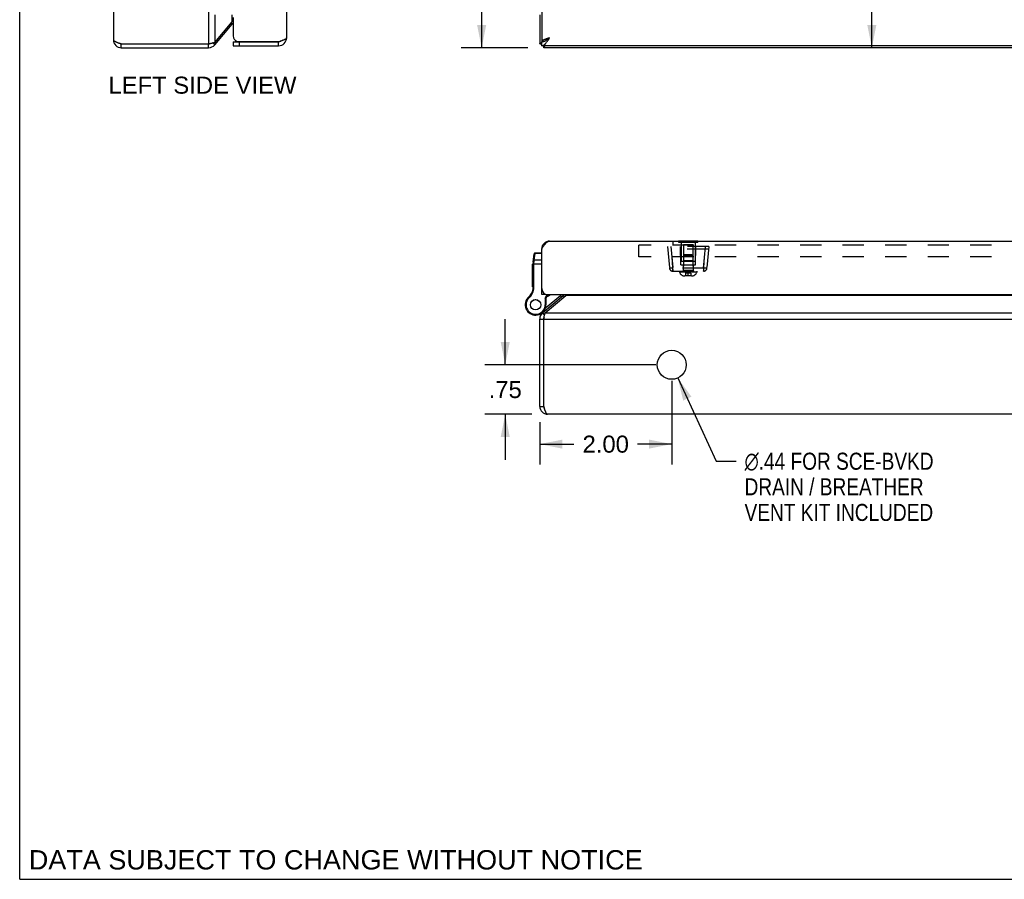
# Model space of a CAD drawing. Header units: inches. Extents: x 0 to 58.6, y 0 to 37.9.
# Tile 1 of 13: x 0 to 14.9, y 0 to 13. Entities that reach past the tile are written whole.
import ezdxf

# ---------------------------------------------------------------- set-up
doc = ezdxf.new("R2010")
doc.units = ezdxf.units.IN
doc.header["$LTSCALE"] = 3.224138
doc.header["$MEASUREMENT"] = 0
doc.linetypes.add('HIDDEN', pattern=[0.2, 0.1, -0.1])
doc.layers.get('0').update_dxf_attribs({"linetype": 'CONTINUOUS'})
for name, color, linetype in [('02___PRT_ALL_AXES', 7, 'CONTINUOUS'), ('06___PRT_ALL_SURFS', 7, 'CONTINUOUS'), ('DEFAULT_2', 8, 'HIDDEN'), ('DIMENSIONS', 7, 'CONTINUOUS')]:
    doc.layers.add(name, color=color, linetype=linetype)
doc.styles.get("Standard").update_dxf_attribs({"font": 'arial.ttf'})
doc.styles.add('TEXTSTYLE_1', font='gdt', dxfattribs={"width": 0.8})
doc.dimstyles.new('DIMSTYLE_1', dxfattribs={"dimtxt": 0.258621, "dimasz": 0.344828, "dimexe": 0.09, "dimexo": 0.07, "dimgap": 0.0375, "dimtad": 0, "dimtih": 1, "dimtoh": 1, "dimzin": 4, "dimdsep": 46, "dimtxsty": 'Standard', "dimblk": '_FILLED', "dimblk1": '_FILLED', "dimblk2": '_FILLED', "dimcen": 0.09, "dimazin": 1, "dimtfac": 1, "dimtofl": 0, "dimtmove": 0, "dimatfit": 3, "dimldrblk": '_FILLED', "dimfxl": 0, "dimtolj": 1, "dimtzin": 4, "dimarcsym": 0})
doc.dimstyles.new('DIMSTYLE_4', dxfattribs={"dimtxt": 0.258621, "dimasz": 0.344828, "dimexe": 0.09, "dimexo": 0.07, "dimgap": 0.09, "dimtad": 0, "dimtih": 1, "dimtoh": 1, "dimzin": 4, "dimdsep": 46, "dimtxsty": 'Standard', "dimblk": '_FILLED', "dimblk1": '_FILLED', "dimblk2": '_FILLED', "dimcen": 0.09, "dimazin": 1, "dimtfac": 1, "dimtofl": 0, "dimtmove": 0, "dimatfit": 1, "dimldrblk": '_FILLED', "dimfxl": 0, "dimtolj": 1, "dimtzin": 4, "dimarcsym": 0})

# ---------------------------------------------------------------- blocks, each defined once
blk = doc.blocks.new('_FILLED')
at = {"color": 0, "linetype": 'ByBlock'}
blk.add_solid([(0, 0), (-1, 0.2), (-1, -0.2)], dxfattribs=at)
blk = doc.blocks.new('*D6')
at = {"layer": 'DIMENSIONS', "color": 2, "linetype": 'Continuous'}
for p, q in [((7.7, 26.608), (6.69, 26.608)), ((7.001, 26.608), (7.001, 19.866)), ((7.001, 12.608), (7.001, 19.349)), ((7.7, 12.608), (6.69, 12.608))]:
    blk.add_line(p, q, dxfattribs=at)
at = {"layer": 'DIMENSIONS', "color": 2, "linetype": 'Continuous', "xscale": 0.3448275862, "yscale": 0.3448275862, "zscale": 0.3448275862}
for p, rotation in [((7.001, 26.608), 90), ((7.001, 12.608), 270)]:
    blk.add_blockref('_FILLED', p, dxfattribs=dict(at, rotation=rotation))
at = {"layer": 'DIMENSIONS', "color": 2, "linetype": 'Continuous', "insert": (7.001, 19.737), "char_height": 0.2586, "width": 0.90373, "attachment_point": 2, "line_spacing_factor": 0.9}
blk.add_mtext('14.00', dxfattribs=at)
blk = doc.blocks.new('*D18')
at = {"layer": 'DIMENSIONS', "color": 2, "linetype": 'Continuous'}
for p, q in [((7.881, 17.083), (8.4, 17.083)), ((9.881, 17.083), (9.362, 17.083))]:
    blk.add_line(p, q, dxfattribs=at)
at = {"layer": 'DIMENSIONS', "color": 2, "linetype": 'Continuous', "xscale": 0.3448275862, "yscale": 0.3448275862, "zscale": 0.3448275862, "rotation": 180}
blk.add_blockref('_FILLED', (7.881, 17.083), dxfattribs=at)
at = {"layer": 'DIMENSIONS', "color": 2, "linetype": 'Continuous', "xscale": 0.3448275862, "yscale": 0.3448275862, "zscale": 0.3448275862}
blk.add_blockref('_FILLED', (9.881, 17.083), dxfattribs=at)
at = {"layer": 'DIMENSIONS', "color": 2, "linetype": 'Continuous', "insert": (8.881, 17.212), "char_height": 0.2586, "width": 0.70279, "attachment_point": 2, "line_spacing_factor": 0.9}
blk.add_mtext('2.00', dxfattribs=at)
blk = doc.blocks.new('*D19')
at = {"layer": 'DIMENSIONS', "color": 2, "linetype": 'Continuous'}
for p, q in [((12.914, 14.608), (12.914, 13.866)), ((12.914, 12.608), (12.914, 13.349))]:
    blk.add_line(p, q, dxfattribs=at)
at = {"layer": 'DIMENSIONS', "color": 2, "linetype": 'Continuous', "xscale": 0.3448275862, "yscale": 0.3448275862, "zscale": 0.3448275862}
for p, rotation in [((12.914, 14.608), 90), ((12.914, 12.608), 270)]:
    blk.add_blockref('_FILLED', p, dxfattribs=dict(at, rotation=rotation))
at = {"layer": 'DIMENSIONS', "color": 2, "linetype": 'Continuous', "insert": (12.914, 13.737), "char_height": 0.2586, "width": 0.70279, "attachment_point": 2, "line_spacing_factor": 0.9}
blk.add_mtext('2.00', dxfattribs=at)
blk = doc.blocks.new('*D23')
at = {"layer": 'DIMENSIONS', "color": 2, "linetype": 'Continuous'}
for p, q in [((9.881, 7.559), (9.881, 6.288)), ((7.881, 6.929), (7.881, 6.288)), ((7.881, 6.598), (8.4, 6.598)), ((9.881, 6.598), (9.362, 6.598))]:
    blk.add_line(p, q, dxfattribs=at)
at = {"layer": 'DIMENSIONS', "color": 2, "linetype": 'Continuous', "xscale": 0.3448275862, "yscale": 0.3448275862, "zscale": 0.3448275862, "rotation": 180}
blk.add_blockref('_FILLED', (7.881, 6.598), dxfattribs=at)
at = {"layer": 'DIMENSIONS', "color": 2, "linetype": 'Continuous', "xscale": 0.3448275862, "yscale": 0.3448275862, "zscale": 0.3448275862}
blk.add_blockref('_FILLED', (9.881, 6.598), dxfattribs=at)
at = {"layer": 'DIMENSIONS', "color": 2, "linetype": 'Continuous', "insert": (8.881, 6.727), "char_height": 0.2586, "width": 0.70279, "attachment_point": 2, "line_spacing_factor": 0.9}
blk.add_mtext('2.00', dxfattribs=at)
blk = doc.blocks.new('*D24')
at = {"layer": 'DIMENSIONS', "color": 2, "linetype": 'Continuous'}
for p, q in [((7.358, 7.801), (7.358, 8.49)), ((9.64, 7.801), (7.047, 7.801)), ((7.76, 7.051), (7.047, 7.051)), ((7.358, 7.051), (7.358, 6.361))]:
    blk.add_line(p, q, dxfattribs=at)
at = {"layer": 'DIMENSIONS', "color": 2, "linetype": 'Continuous', "xscale": 0.3448275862, "yscale": 0.3448275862, "zscale": 0.3448275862}
for p, rotation in [((7.358, 7.801), 270), ((7.358, 7.051), 90)]:
    blk.add_blockref('_FILLED', p, dxfattribs=dict(at, rotation=rotation))
at = {"layer": 'DIMENSIONS', "color": 2, "linetype": 'Continuous', "insert": (7.358, 7.555), "char_height": 0.2586, "width": 0.50186, "attachment_point": 2, "line_spacing_factor": 0.9}
blk.add_mtext('.75', dxfattribs=at)
blk = doc.blocks.new('*D25')
at = {"layer": 'DIMENSIONS', "color": 2, "linetype": 'Continuous'}
for p, q in [((9.973, 7.601), (10.554, 6.339)), ((10.554, 6.339), (10.856, 6.339))]:
    blk.add_line(p, q, dxfattribs=at)
at = {"layer": 'DIMENSIONS', "color": 2, "linetype": 'Continuous', "xscale": 0.3448275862, "yscale": 0.3448275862, "zscale": 0.3448275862, "rotation": 114.7156606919}
blk.add_blockref('_FILLED', (9.973, 7.601), dxfattribs=at)
at = {"layer": 'DIMENSIONS', "color": 2, "linetype": 'Continuous', "insert": (10.985, 6.468), "char_height": 0.25862, "width": 3.65113, "attachment_point": 1, "line_spacing_factor": 0.9, "style": 'TEXTSTYLE_1'}
blk.add_mtext('{\\fgdt;n}\\fArial;.44 FOR SCE-BVKD\\PDRAIN / BREATHER\\PVENT KIT INCLUDED', dxfattribs=at)

msp = doc.modelspace()

# ---------------------------------------------------------------- linework, layer by layer
at = {"color": 7, "linetype": 'Continuous'}
for p, q in [((0, 0), (0, 37.931)), ((3.2182, 12.9641), (3.1992, 12.98)), ((3.2345, 12.6978), (3.9245, 12.6978)), ((3.2345, 12.6978), (3.2345, 12.6378)), ((3.3245, 12.6978), (3.3245, 12.6378)), ((3.9245, 12.6378), (3.9245, 12.6978)), ((7.9106, 12.6378), (7.9106, 12.6978)), ((7.9116, 12.7028), (7.9419, 12.7028)), ((1.5393, 12.6078), (1.5393, 12.6678)), ((2.8634, 12.6078), (2.8634, 12.6678)), ((2.9553, 12.6507), (2.9204, 12.68)), ((7.8811, 12.6678), (7.9106, 12.6678)), ((7.9411, 12.6078), (7.9411, 12.6378)), ((7.9116, 9.5716), (7.9199, 9.5705)), ((7.7818, 9.3599), (7.799, 9.4831)), ((7.797, 9.3865), (7.8112, 9.4877)), ((7.8112, 9.4877), (7.8119, 9.4943)), ((7.9106, 9.4877), (7.8112, 9.4877)), ((7.9106, 9.4943), (7.8119, 9.4943)), ((7.7806, 8.966), (7.7806, 9.3426)), ((7.7806, 9.3306), (7.9106, 9.3306)), ((7.7897, 9.3456), (7.7902, 9.3456)), ((7.7902, 9.3456), (7.7906, 9.3456)), ((7.7906, 9.3456), (7.791, 9.3456)), ((7.791, 9.3456), (7.7914, 9.3457)), ((7.7914, 9.3457), (7.7919, 9.3457)), ((7.7919, 9.3457), (7.7923, 9.3457)), ((7.7923, 9.3457), (7.7927, 9.3457)), ((7.7927, 9.3457), (7.7932, 9.3457)), ((7.7932, 9.3457), (7.7936, 9.3457)), ((7.7936, 9.3502), (7.7937, 9.3514)), ((7.7936, 9.3489), (7.7936, 9.3502)), ((7.7936, 9.3476), (7.7936, 9.3489)), ((7.7936, 9.3464), (7.7936, 9.3476)), ((7.7936, 8.966), (7.7936, 9.3464)), ((7.7937, 9.3527), (7.7938, 9.3539)), ((7.7937, 9.3514), (7.7937, 9.3527)), ((7.7938, 9.3552), (7.7939, 9.3564)), ((7.7938, 9.3539), (7.7938, 9.3552)), ((7.7939, 9.3564), (7.794, 9.3576)), ((7.794, 9.3576), (7.7941, 9.3588)), ((7.7941, 9.3588), (7.7942, 9.36)), ((7.7942, 9.36), (7.7943, 9.3612)), ((7.7943, 9.3612), (7.7944, 9.3624)), ((7.7944, 9.3624), (7.7945, 9.3636)), ((7.7945, 9.3636), (7.7946, 9.3647)), ((7.7946, 9.3647), (7.797, 9.3865)), ((7.9106, 9.3865), (7.797, 9.3865)), ((7.7806, 8.966), (7.7936, 8.966)), ((7.7121, 8.8261), (7.7206, 8.8163)), ((7.7791, 8.9468), (7.792, 8.9448)), ((7.9106, 8.9264), (7.9156, 8.9264)), ((7.9706, 8.866), (7.9106, 8.866)), ((7.9628, 8.8089), (7.9927, 8.8664)), ((7.9628, 8.8089), (7.9628, 8.7108)), ((7.9758, 8.8058), (7.9628, 8.8089)), ((7.9684, 8.6631), (8.1942, 8.8526)), ((7.9706, 8.8712), (7.9706, 8.866)), ((7.9758, 8.8058), (8.0071, 8.866)), ((7.9758, 8.8058), (7.9758, 8.7108)), ((8.1942, 8.8526), (8.2135, 8.8296)), ((8.2374, 8.8497), (8.2533, 8.8307)), ((7.6822, 8.7902), (7.6823, 8.7902)), ((7.6822, 8.7902), (7.6935, 8.7836)), ((7.6823, 8.7902), (7.6935, 8.7836)), ((7.6935, 8.7836), (7.6935, 8.7836)), ((7.9758, 8.7108), (7.9628, 8.7108)), ((7.8757, 8.5641), (7.8761, 8.5643)), ((7.924, 8.5867), (7.9533, 8.5518)), ((7.9426, 8.6141), (7.9484, 8.6072)), ((7.8811, 8.4948), (7.9411, 8.4948)), ((7.8811, 7.1707), (7.9411, 7.1707)), ((0, 0), (58.6207, 0))]:
    msp.add_line(p, q, dxfattribs=at)
at = {"color": 3, "linetype": 'Continuous'}
for p, q in [((1.4193, 26.4878), (1.4193, 12.7278)), ((2.8634, 26.5478), (2.8634, 12.6678)), ((4.0445, 26.4578), (4.0445, 12.7578)), ((7.9106, 26.5128), (7.9106, 12.7028)), ((2.9553, 13.1078), (2.9553, 12.6893)), ((2.9553, 12.6893), (3.2182, 13.0026)), ((3.2182, 13.0026), (3.2182, 13.1078)), ((3.2345, 13.0678), (3.2345, 12.7878)), ((7.8811, 13.1078), (7.8811, 12.6678)), ((2.9553, 12.6507), (3.2182, 12.9641)), ((3.295, 12.7028), (3.9402, 12.7028)), ((7.9116, 12.7028), (7.9106, 12.7028)), ((7.9358, 12.7011), (7.9376, 12.7028)), ((1.5393, 12.6678), (2.8634, 12.6678)), ((1.5393, 12.6078), (2.8634, 12.6078)), ((2.8634, 12.6678), (2.8764, 12.6705)), ((3.2345, 12.6378), (3.9245, 12.6378)), ((25.8506, 12.6378), (7.9106, 12.6378)), ((25.8211, 12.6078), (7.9411, 12.6078)), ((7.9106, 8.866), (7.9106, 9.556)), ((8.0306, 9.676), (25.7306, 9.676)), ((7.924, 8.5867), (8.2374, 8.8497)), ((7.9626, 8.5867), (8.2759, 8.8497)), ((8.0006, 8.866), (25.7606, 8.866)), ((25.4863, 8.8497), (8.2759, 8.8497)), ((7.9626, 8.5867), (25.7997, 8.5867)), ((7.8811, 7.1707), (7.8811, 8.4948)), ((7.9411, 7.1707), (7.9411, 8.4948)), ((7.9411, 8.4948), (25.8211, 8.4948)), ((25.7611, 7.0507), (8.0011, 7.0507))]:
    msp.add_line(p, q, dxfattribs=at)
for points in [[(3.2345, 13.0201), (3.2312, 13.0169), (3.2277, 13.0134), (3.2243, 13.0098), (3.2211, 13.0062), (3.2182, 13.0026)], [(1.4193, 12.7278), (1.4195, 12.7255), (1.4202, 12.7232), (1.4213, 12.7209), (1.4228, 12.7186), (1.4247, 12.7163), (1.4271, 12.714), (1.4299, 12.7117), (1.4331, 12.7094), (1.4366, 12.7071), (1.4406, 12.7048), (1.4449, 12.7025), (1.4495, 12.7001), (1.4545, 12.6978), (1.4597, 12.6955), (1.4653, 12.6932), (1.4712, 12.6909), (1.4772, 12.6886), (1.4835, 12.6863), (1.4901, 12.684), (1.4968, 12.6817), (1.5036, 12.6794), (1.5106, 12.6771), (1.5177, 12.6748), (1.5249, 12.6725), (1.5321, 12.6702), (1.5393, 12.6678)], [(2.8764, 12.6705), (2.8829, 12.6719), (2.8893, 12.6732), (2.8957, 12.6745), (2.9019, 12.6759), (2.9081, 12.6772), (2.9141, 12.6786), (2.9199, 12.6799), (2.9256, 12.6812), (2.9311, 12.6826), (2.9364, 12.6839), (2.9415, 12.6853), (2.9463, 12.6866), (2.9509, 12.6879), (2.9553, 12.6893)], [(3.9597, 12.7092), (3.9533, 12.7071), (3.9468, 12.705), (3.9402, 12.7028)], [(4.0445, 12.7578), (4.0444, 12.7557), (4.0438, 12.7536), (4.0429, 12.7515), (4.0416, 12.7494), (4.04, 12.7473), (4.038, 12.7452), (4.0356, 12.743), (4.033, 12.7409), (4.0299, 12.7388), (4.0266, 12.7367), (4.023, 12.7346), (4.019, 12.7325), (4.0148, 12.7303), (4.0102, 12.7282), (4.0055, 12.7261), (4.0004, 12.724), (3.9952, 12.7219), (3.9897, 12.7198), (3.984, 12.7177), (3.9782, 12.7155), (3.9721, 12.7134), (3.966, 12.7113), (3.9597, 12.7092)], [(7.8811, 12.6678), (7.8813, 12.6692), (7.8818, 12.6705), (7.8827, 12.6719), (7.884, 12.6732), (7.8856, 12.6745), (7.8875, 12.6759), (7.8898, 12.6772), (7.8924, 12.6786), (7.8953, 12.6799), (7.8986, 12.6812), (7.9021, 12.6826), (7.9059, 12.6839), (7.9101, 12.6853), (7.9106, 12.6854)], [(7.9106, 12.6378), (7.9152, 12.6381), (7.9198, 12.6387), (7.9244, 12.6398), (7.9291, 12.6413), (7.9337, 12.6433), (7.9383, 12.6456), (7.9429, 12.6484), (7.9475, 12.6516), (7.9521, 12.6552), (7.9567, 12.6591), (7.9613, 12.6634), (7.966, 12.668), (7.9706, 12.673), (7.9752, 12.6782), (7.9798, 12.6838), (7.9844, 12.6897), (7.989, 12.6957), (7.9937, 12.7021), (7.9983, 12.7086), (8.0029, 12.7153), (8.0075, 12.7221), (8.0121, 12.7291), (8.0167, 12.7362), (8.0214, 12.7434), (8.026, 12.7506), (8.0306, 12.7578)], [(8.0306, 12.7578), (8.024, 12.7557), (8.0173, 12.7536), (8.0107, 12.7515), (8.0042, 12.7494), (7.9978, 12.7473), (7.9915, 12.7452), (7.9852, 12.743), (7.9791, 12.7409), (7.9732, 12.7388), (7.9675, 12.7367), (7.9619, 12.7346), (7.9566, 12.7325), (7.9515, 12.7303), (7.9466, 12.7282), (7.942, 12.7261), (7.9376, 12.724), (7.9336, 12.7219), (7.9298, 12.7198), (7.9264, 12.7177), (7.9232, 12.7155), (7.9204, 12.7134), (7.918, 12.7113), (7.9158, 12.7092), (7.9141, 12.7071), (7.9127, 12.705), (7.9116, 12.7028)], [(7.9411, 12.6078), (7.9425, 12.608), (7.9438, 12.6086), (7.9452, 12.6094), (7.9465, 12.6107), (7.9478, 12.6123), (7.9492, 12.6142), (7.9505, 12.6165), (7.9519, 12.6191), (7.9532, 12.622), (7.9545, 12.6253), (7.9559, 12.6288), (7.9572, 12.6326), (7.9586, 12.6368), (7.9589, 12.6378)], [(7.9106, 9.556), (7.9152, 9.5632), (7.9198, 9.5704), (7.9244, 9.5776), (7.9291, 9.5847), (7.9337, 9.5917), (7.9383, 9.5985), (7.9429, 9.6052), (7.9475, 9.6118), (7.9521, 9.6181), (7.9567, 9.6241), (7.9613, 9.63), (7.966, 9.6355), (7.9706, 9.6408), (7.9752, 9.6458), (7.9798, 9.6504), (7.9844, 9.6547), (7.989, 9.6587), (7.9937, 9.6622), (7.9983, 9.6654), (8.0029, 9.6682), (8.0075, 9.6705), (8.0121, 9.6725), (8.0167, 9.674), (8.0214, 9.6751), (8.026, 9.6758), (8.0306, 9.676)], [(8.2934, 8.866), (8.2902, 8.8626), (8.2866, 8.8591), (8.2831, 8.8557), (8.2795, 8.8526), (8.2759, 8.8497)], [(7.9411, 8.4948), (7.9438, 8.5078), (7.9452, 8.5143), (7.9465, 8.5208), (7.9478, 8.5271), (7.9492, 8.5334), (7.9505, 8.5395), (7.9519, 8.5455), (7.9532, 8.5514), (7.9545, 8.5571), (7.9559, 8.5625), (7.9572, 8.5678), (7.9586, 8.5729), (7.9599, 8.5778), (7.9612, 8.5824), (7.9626, 8.5867)], [(8.0011, 7.0507), (7.9988, 7.051), (7.9965, 7.0516), (7.9942, 7.0527), (7.9919, 7.0542), (7.9896, 7.0562), (7.9873, 7.0585), (7.985, 7.0613), (7.9827, 7.0645), (7.9804, 7.0681), (7.9781, 7.072), (7.9758, 7.0763), (7.9734, 7.0809), (7.9711, 7.0859), (7.9688, 7.0912), (7.9665, 7.0967), (7.9642, 7.1026), (7.9619, 7.1087), (7.9596, 7.115), (7.9573, 7.1215), (7.955, 7.1282), (7.9527, 7.135), (7.9504, 7.142), (7.9481, 7.1491), (7.9458, 7.1563), (7.9434, 7.1635), (7.9411, 7.1707)]]:
    msp.add_lwpolyline(points, dxfattribs=at)
at = {"color": 7, "linetype": 'Continuous'}
for points in [[(7.9106, 12.6978), (7.9152, 12.698), (7.9198, 12.6983), (7.9244, 12.6988), (7.9291, 12.6996), (7.9337, 12.7006), (7.9383, 12.7017)], [(7.9383, 12.7017), (7.9429, 12.7031), (7.9475, 12.7047), (7.9521, 12.7065), (7.9567, 12.7085), (7.9613, 12.7106), (7.966, 12.7129), (7.9706, 12.7154)], [(7.9706, 12.7154), (7.9752, 12.718), (7.9798, 12.7208)], [(7.9798, 12.7208), (7.9844, 12.7237), (7.989, 12.7268), (7.9937, 12.73), (7.9983, 12.7332), (8.0029, 12.7366), (8.0075, 12.74), (8.0121, 12.7435), (8.0167, 12.747), (8.0214, 12.7506), (8.026, 12.7542), (8.0306, 12.7578)], [(8.0306, 12.7578), (8.0267, 12.7553), (8.0228, 12.7528), (8.0189, 12.7503), (8.0151, 12.7478), (8.0113, 12.7453), (8.0076, 12.7428), (8.0041, 12.7403), (8.0006, 12.7378), (7.9973, 12.7353), (7.9941, 12.7328), (7.991, 12.7303), (7.9882, 12.7278), (7.9855, 12.7253), (7.983, 12.7228)], [(7.7983, 9.4779), (7.7983, 9.478), (7.7984, 9.4782), (7.7984, 9.4784), (7.7984, 9.4786), (7.7985, 9.4788), (7.7985, 9.479), (7.7986, 9.4792), (7.7986, 9.4794), (7.7987, 9.4796), (7.7987, 9.4797), (7.7988, 9.4799), (7.7989, 9.4801), (7.7989, 9.4803), (7.799, 9.4805), (7.7991, 9.4807), (7.7992, 9.4808), (7.7993, 9.481), (7.7994, 9.4812), (7.7995, 9.4814), (7.7995, 9.4815), (7.7996, 9.4817), (7.7997, 9.4819), (7.7999, 9.4821), (7.8, 9.4822), (7.8001, 9.4824), (7.8002, 9.4825), (7.8003, 9.4827), (7.8004, 9.4829), (7.8005, 9.483), (7.8007, 9.4832), (7.8008, 9.4833), (7.8009, 9.4835), (7.8011, 9.4836), (7.8012, 9.4838), (7.8014, 9.4839), (7.8015, 9.4841), (7.8016, 9.4842), (7.8018, 9.4844), (7.8019, 9.4845), (7.8021, 9.4846), (7.8023, 9.4848), (7.8024, 9.4849), (7.8026, 9.485), (7.8027, 9.4851), (7.8029, 9.4853), (7.8031, 9.4854), (7.8033, 9.4855), (7.8034, 9.4856), (7.8036, 9.4857), (7.8038, 9.4858), (7.804, 9.4859), (7.8041, 9.486), (7.8043, 9.4861), (7.8045, 9.4862), (7.8047, 9.4863), (7.8049, 9.4864), (7.8051, 9.4865), (7.8053, 9.4866), (7.8055, 9.4867), (7.8057, 9.4867), (7.8059, 9.4868), (7.8061, 9.4869), (7.8063, 9.487), (7.8065, 9.487), (7.8067, 9.4871), (7.8069, 9.4871), (7.8071, 9.4872), (7.8073, 9.4873), (7.8075, 9.4873), (7.8077, 9.4874), (7.8079, 9.4874), (7.8081, 9.4874), (7.8084, 9.4875), (7.8086, 9.4875), (7.8088, 9.4875), (7.809, 9.4876), (7.8092, 9.4876), (7.8094, 9.4876), (7.8096, 9.4876), (7.8099, 9.4877), (7.8101, 9.4877), (7.8103, 9.4877), (7.8105, 9.4877), (7.8107, 9.4877), (7.811, 9.4877), (7.8112, 9.4877)], [(7.7806, 9.3426), (7.7806, 9.3426), (7.7806, 9.3427), (7.7806, 9.3427), (7.7806, 9.3428), (7.7806, 9.3428), (7.7807, 9.3429), (7.7807, 9.3429), (7.7807, 9.343), (7.7807, 9.343), (7.7808, 9.3431), (7.7808, 9.3431), (7.7809, 9.3432), (7.7809, 9.3433), (7.7809, 9.3433), (7.781, 9.3434), (7.7811, 9.3434), (7.7811, 9.3435), (7.7812, 9.3435), (7.7812, 9.3436), (7.7813, 9.3436), (7.7814, 9.3437), (7.7815, 9.3437), (7.7815, 9.3438), (7.7816, 9.3438), (7.7817, 9.3438), (7.7818, 9.3439), (7.7819, 9.3439), (7.782, 9.344), (7.7821, 9.344), (7.7822, 9.3441), (7.7823, 9.3441), (7.7824, 9.3442), (7.7825, 9.3442), (7.7826, 9.3443), (7.7828, 9.3443), (7.7829, 9.3443), (7.783, 9.3444), (7.7831, 9.3444), (7.7833, 9.3445), (7.7834, 9.3445), (7.7835, 9.3446), (7.7837, 9.3446), (7.7838, 9.3446), (7.784, 9.3447), (7.7841, 9.3447), (7.7842, 9.3448), (7.7844, 9.3448), (7.7846, 9.3448), (7.7847, 9.3449), (7.7849, 9.3449), (7.785, 9.3449), (7.7852, 9.345), (7.7854, 9.345), (7.7855, 9.345), (7.7857, 9.3451), (7.7859, 9.3451), (7.7861, 9.3451), (7.7862, 9.3452), (7.7864, 9.3452), (7.7866, 9.3452), (7.7868, 9.3452), (7.787, 9.3453), (7.7872, 9.3453), (7.7873, 9.3453), (7.7875, 9.3453), (7.7877, 9.3454), (7.7879, 9.3454), (7.7881, 9.3454), (7.7883, 9.3454), (7.7885, 9.3455), (7.7887, 9.3455), (7.7889, 9.3455), (7.7891, 9.3455), (7.7893, 9.3455), (7.7895, 9.3456), (7.7897, 9.3456)], [(7.7818, 9.3599), (7.7818, 9.36), (7.7818, 9.3601), (7.7819, 9.3602), (7.7819, 9.3604), (7.7819, 9.3605), (7.782, 9.3606), (7.782, 9.3607), (7.782, 9.3608), (7.7821, 9.3609), (7.7821, 9.361), (7.7822, 9.3611), (7.7822, 9.3613), (7.7823, 9.3614), (7.7824, 9.3615), (7.7824, 9.3616), (7.7825, 9.3617), (7.7826, 9.3618), (7.7827, 9.3619), (7.7827, 9.362), (7.7828, 9.3621), (7.7829, 9.3622), (7.783, 9.3623), (7.7831, 9.3624), (7.7832, 9.3625), (7.7833, 9.3626), (7.7834, 9.3627), (7.7835, 9.3628), (7.7836, 9.3629), (7.7837, 9.363), (7.7838, 9.3631), (7.784, 9.3631), (7.7841, 9.3632), (7.7842, 9.3633), (7.7843, 9.3634), (7.7845, 9.3635), (7.7846, 9.3636), (7.7847, 9.3636), (7.7849, 9.3637), (7.785, 9.3638), (7.7851, 9.3639), (7.7853, 9.364), (7.7854, 9.364), (7.7856, 9.3641), (7.7857, 9.3642), (7.7859, 9.3642), (7.7861, 9.3643), (7.7862, 9.3644), (7.7864, 9.3644), (7.7865, 9.3645), (7.7867, 9.3645), (7.7869, 9.3646), (7.7871, 9.3646), (7.7872, 9.3647), (7.7874, 9.3648), (7.7876, 9.3648), (7.7878, 9.3648), (7.7879, 9.3649), (7.7881, 9.3649), (7.7883, 9.365), (7.7885, 9.365), (7.7887, 9.3651), (7.7889, 9.3651), (7.7891, 9.3651), (7.7893, 9.3652), (7.7895, 9.3652), (7.7897, 9.3652), (7.7899, 9.3652), (7.7901, 9.3653), (7.7903, 9.3653), (7.7905, 9.3653), (7.7907, 9.3653), (7.7909, 9.3653), (7.7911, 9.3654), (7.7913, 9.3654), (7.7915, 9.3654), (7.7917, 9.3654), (7.7919, 9.3654), (7.7921, 9.3654), (7.7923, 9.3654), (7.7925, 9.3654), (7.7927, 9.3654), (7.793, 9.3654), (7.7932, 9.3654), (7.7934, 9.3654), (7.7936, 9.3654), (7.7938, 9.3654), (7.794, 9.3654), (7.7942, 9.3653), (7.7945, 9.3653), (7.7947, 9.3653)], [(7.7842, 9.3767), (7.7842, 9.3769), (7.7842, 9.3771), (7.7842, 9.3773), (7.7843, 9.3775), (7.7843, 9.3777), (7.7844, 9.3779), (7.7844, 9.3781), (7.7845, 9.3782), (7.7845, 9.3784), (7.7846, 9.3786), (7.7847, 9.3788), (7.7847, 9.379), (7.7848, 9.3792), (7.7849, 9.3794), (7.785, 9.3795), (7.785, 9.3797), (7.7851, 9.3799), (7.7852, 9.3801), (7.7853, 9.3802), (7.7854, 9.3804), (7.7855, 9.3806), (7.7856, 9.3808), (7.7857, 9.3809), (7.7858, 9.3811), (7.7859, 9.3813), (7.786, 9.3814), (7.7862, 9.3816), (7.7863, 9.3817), (7.7864, 9.3819), (7.7865, 9.3821), (7.7867, 9.3822), (7.7868, 9.3824), (7.7869, 9.3825), (7.7871, 9.3827), (7.7872, 9.3828), (7.7874, 9.3829), (7.7875, 9.3831), (7.7877, 9.3832), (7.7878, 9.3834), (7.788, 9.3835), (7.7881, 9.3836), (7.7883, 9.3838), (7.7884, 9.3839), (7.7886, 9.384), (7.7888, 9.3841), (7.7889, 9.3842), (7.7891, 9.3844), (7.7893, 9.3845), (7.7895, 9.3846), (7.7896, 9.3847), (7.7898, 9.3848), (7.79, 9.3849), (7.7902, 9.385), (7.7904, 9.3851), (7.7906, 9.3852), (7.7908, 9.3853), (7.7909, 9.3854), (7.7911, 9.3854), (7.7913, 9.3855), (7.7915, 9.3856), (7.7917, 9.3857), (7.7919, 9.3858), (7.7921, 9.3858), (7.7923, 9.3859), (7.7925, 9.386), (7.7927, 9.386), (7.7929, 9.3861), (7.7932, 9.3861), (7.7934, 9.3862), (7.7936, 9.3862), (7.7938, 9.3863), (7.794, 9.3863), (7.7942, 9.3864), (7.7944, 9.3864), (7.7946, 9.3864), (7.7949, 9.3864), (7.7951, 9.3865), (7.7953, 9.3865), (7.7955, 9.3865), (7.7957, 9.3865), (7.7959, 9.3865), (7.7962, 9.3865), (7.7964, 9.3866), (7.7966, 9.3866), (7.7968, 9.3866), (7.797, 9.3865)]]:
    msp.add_lwpolyline(points, dxfattribs=at)
at = {"color": 3, "linetype": 'Continuous'}
for centre, radius, start, end in [((3.2642, 12.9255), 0.06, 119.61637, 140), ((1.5393, 12.7278), 0.12, 180, 270), ((3.3245, 12.7878), 0.09, 180, 250.81186), ((3.9245, 12.7578), 0.12, 270, 360), ((2.8634, 12.7278), 0.12, 270, 320), ((8.0306, 9.556), 0.12, 90, 180), ((8.0006, 8.956), 0.09, 180, 270), ((8.1988, 8.8956), 0.06, 310, 330.38363), ((8.0011, 8.4948), 0.12, 130, 180), ((8.0011, 7.1707), 0.12, 180, 270)]:
    msp.add_arc(centre, radius, start, end, dxfattribs=at)
at = {"color": 7, "linetype": 'Continuous'}
for centre, radius, start, end in [((3.9245, 12.7578), 0.06, 270, 305.73225), ((1.5393, 12.7278), 0.06, 234.21427, 270), ((2.8634, 12.7278), 0.06, 270, 293.10443), ((7.8119, 9.4813), 0.013, 90, 172.02427), ((7.9056, 9.3426), 0.125, 172.03825, 180), ((7.6556, 8.966), 0.125, 351.15991, 360), ((7.6556, 8.966), 0.138, 351.15991, 360), ((7.8183, 8.7108), 0.1575, 127.31101, 149.72135), ((7.805, 8.7186), 0.1421, 130.79327, 149.73501), ((7.805, 8.7186), 0.1291, 130.79327, 149.73501), ((7.5815, 8.9776), 0.2, 310.79327, 351.15991), ((7.5815, 8.9776), 0.213, 310.79327, 351.15991), ((7.9187, 9.033), 0.21, 290.29811, 307.31443), ((8.1332, 8.9254), 0.095, 310, 321.27437), ((8.1332, 8.9254), 0.125, 310, 331.61139), ((7.8183, 8.7108), 0.1575, 149.73501, 360), ((7.8183, 8.7108), 0.1445, 149.73501, 360), ((7.7813, 8.8064), 0.26, 291.378, 310), ((8.0011, 8.4948), 0.06, 156.89557, 180), ((8.0011, 7.1707), 0.06, 180, 215.78573)]:
    msp.add_arc(centre, radius, start, end, dxfattribs=at)
at = {"layer": '02___PRT_ALL_AXES', "color": 8, "linetype": 'HIDDEN'}
for p, q in [((10.0245, 9.66), (10.0245, 9.3685)), ((10.2365, 9.66), (10.2365, 9.3685)), ((10.2365, 9.3685), (10.0245, 9.3685))]:
    msp.add_line(p, q, dxfattribs=at)
at = {"layer": '02___PRT_ALL_AXES', "color": 7, "linetype": 'Continuous'}
for p, q in [((7.7706, 8.985), (7.7706, 9.3254)), ((7.7806, 9.3254), (7.7706, 9.3254)), ((7.7806, 9.3252), (7.7706, 9.3252)), ((7.7806, 9.3168), (7.7706, 9.3168)), ((7.7806, 9.2662), (7.7706, 9.2662)), ((7.7806, 9.2578), (7.7706, 9.2578)), ((7.7806, 9.2494), (7.7706, 9.2494)), ((7.7806, 9.1973), (7.7706, 9.1973)), ((7.7806, 9.1889), (7.7706, 9.1889)), ((7.7806, 9.1805), (7.7706, 9.1805)), ((7.7806, 9.1336), (7.7706, 9.1336)), ((7.7806, 9.1252), (7.7706, 9.1252)), ((7.7806, 9.1168), (7.7706, 9.1168)), ((7.7806, 9.0621), (7.7706, 9.0621)), ((7.7806, 9.0537), (7.7706, 9.0537)), ((7.7806, 9.0453), (7.7706, 9.0453)), ((7.7806, 8.9934), (7.7706, 8.9934)), ((7.7806, 8.985), (7.7706, 8.985))]:
    msp.add_line(p, q, dxfattribs=at)
for radius in [0.079, 0.078]:
    msp.add_circle((7.8183, 8.7108), radius, dxfattribs=at)
at = {"layer": '02___PRT_ALL_AXES', "color": 3, "linetype": 'Continuous'}
msp.add_circle((9.8811, 7.8007), 0.22, dxfattribs=at)
at = {"layer": '06___PRT_ALL_SURFS', "color": 7, "linetype": 'Continuous'}
for p, q in [((9.9862, 9.681), (9.9862, 9.676)), ((9.9862, 9.681), (10.2749, 9.681)), ((10.0584, 9.681), (10.0584, 9.676)), ((10.2027, 9.681), (10.2027, 9.676)), ((10.2749, 9.681), (10.2749, 9.676))]:
    msp.add_line(p, q, dxfattribs=at)
at = {"layer": '06___PRT_ALL_SURFS', "color": 8, "linetype": 'HIDDEN'}
for p, q in [((9.9862, 9.676), (9.9862, 9.66)), ((9.9862, 9.66), (10.2749, 9.66)), ((10.0584, 9.676), (10.0584, 9.66)), ((10.2027, 9.676), (10.2027, 9.66)), ((10.2749, 9.676), (10.2749, 9.66))]:
    msp.add_line(p, q, dxfattribs=at)
at = {"layer": 'DEFAULT_2', "color": 8, "linetype": 'HIDDEN'}
for p, q in [((9.3805, 9.435), (9.3805, 9.616)), ((23.7555, 9.616), (9.3805, 9.616)), ((9.818, 9.595), (9.8469, 9.2656)), ((10.443, 9.595), (9.818, 9.595)), ((10.4394, 9.553), (9.8217, 9.553)), ((9.8679, 9.595), (9.8967, 9.2656)), ((9.8962, 9.671), (9.8962, 9.616)), ((23.2399, 9.671), (9.8962, 9.671)), ((10.018, 9.314), (10.0156, 9.595)), ((10.0615, 9.6185), (10.0615, 9.23)), ((10.1995, 9.6185), (10.0615, 9.6185)), ((10.1995, 9.6185), (10.1995, 9.23)), ((10.243, 9.314), (10.2455, 9.595)), ((10.3644, 9.2656), (10.3932, 9.595)), ((10.443, 9.595), (10.4142, 9.2656)), ((23.7555, 9.435), (9.3805, 9.435)), ((10.0753, 9.47), (10.0615, 9.4562)), ((10.1995, 9.4562), (10.0615, 9.4562)), ((10.1857, 9.47), (10.0753, 9.47)), ((10.1857, 9.47), (10.1995, 9.4562)), ((9.8928, 9.2786), (9.8966, 9.22)), ((9.8967, 9.22), (9.8967, 9.2656)), ((10.3644, 9.2656), (9.8967, 9.2656)), ((10.018, 9.314), (10.243, 9.314)), ((10.0615, 9.3785), (10.0515, 9.3685)), ((10.2095, 9.3685), (10.0515, 9.3685)), ((10.0525, 9.314), (10.0525, 9.22)), ((10.1995, 9.3785), (10.0615, 9.3785)), ((10.1995, 9.3785), (10.2095, 9.3685)), ((10.2085, 9.314), (10.2085, 9.22)), ((10.3644, 9.2656), (10.3644, 9.22)), ((10.3654, 9.2352), (10.3671, 9.2614)), ((10.3671, 9.2614), (10.3683, 9.2786)), ((9.8966, 9.22), (10.3644, 9.22)), ((9.9995, 9.22), (9.9995, 9.205)), ((10.2615, 9.205), (9.9995, 9.205)), ((10.1995, 9.23), (10.0615, 9.23)), ((10.182, 9.147), (10.0791, 9.147)), ((10.091, 9.191), (10.091, 9.1493)), ((10.1701, 9.191), (10.091, 9.191)), ((10.1701, 9.1493), (10.091, 9.1493)), ((10.1305, 9.147), (10.1305, 9.1998)), ((10.1701, 9.191), (10.1701, 9.1493)), ((10.2615, 9.22), (10.2615, 9.205)), ((10.3644, 9.22), (10.3654, 9.2352))]:
    msp.add_line(p, q, dxfattribs=at)
for points in [[(9.8826, 9.435), (9.8844, 9.4078), (9.8862, 9.3801), (9.888, 9.3522), (9.8897, 9.3254), (9.8913, 9.3007), (9.8928, 9.2786)], [(10.3748, 9.3787), (10.3767, 9.4069), (10.3785, 9.435)], [(9.8616, 9.2638), (9.8573, 9.2639), (9.8537, 9.264), (9.8508, 9.2643), (9.8486, 9.2647), (9.8473, 9.2651), (9.8469, 9.2656)], [(9.8967, 9.2656), (9.8902, 9.2651), (9.8838, 9.2647), (9.8777, 9.2643), (9.8719, 9.264), (9.8665, 9.2639), (9.8616, 9.2638)], [(10.3995, 9.2638), (10.3946, 9.2639), (10.3892, 9.264), (10.3834, 9.2643), (10.3772, 9.2647), (10.3709, 9.2651), (10.3644, 9.2656)], [(10.3683, 9.2786), (10.3697, 9.3), (10.3713, 9.3242), (10.3748, 9.3787)], [(10.4142, 9.2656), (10.4138, 9.2651), (10.4124, 9.2647), (10.4103, 9.2643), (10.4074, 9.264), (10.4038, 9.2639), (10.3995, 9.2638)], [(9.8632, 9.2335), (9.8679, 9.2297), (9.881, 9.2233), (9.8947, 9.2208), (9.8966, 9.2207)], [(10.091, 9.191), (10.0932, 9.1919), (10.0954, 9.1928), (10.0976, 9.1937), (10.0998, 9.1945), (10.102, 9.1952), (10.1042, 9.1959), (10.1064, 9.1965), (10.1086, 9.1971), (10.1108, 9.1976), (10.113, 9.198), (10.1152, 9.1984), (10.1174, 9.1988), (10.1196, 9.1991), (10.1218, 9.1993), (10.1239, 9.1995), (10.1261, 9.1997), (10.1283, 9.1997), (10.1305, 9.1998)], [(10.1701, 9.191), (10.1679, 9.1919), (10.1657, 9.1928), (10.1635, 9.1937), (10.1613, 9.1945), (10.1591, 9.1952), (10.1569, 9.1959), (10.1547, 9.1965), (10.1525, 9.1971), (10.1503, 9.1976), (10.1481, 9.198), (10.1459, 9.1984), (10.1437, 9.1988), (10.1415, 9.1991), (10.1393, 9.1993), (10.1371, 9.1995), (10.1349, 9.1997), (10.1327, 9.1997), (10.1305, 9.1998)]]:
    msp.add_lwpolyline(points, dxfattribs=at)
for centre, radius, start, end in [((9.8967, 9.27), 0.05, 185, 270), ((10.3644, 9.27), 0.05, 270, 355), ((10.0791, 9.2306), 0.0836, 197.83232, 270), ((10.0515, 9.23), 0.01, 270, 360), ((10.0886, 9.1493), 0.00237, 270, 360), ((10.1725, 9.1493), 0.00237, 180, 270), ((10.182, 9.2306), 0.0836, 270, 342.16768), ((10.2095, 9.23), 0.01, 180, 270)]:
    msp.add_arc(centre, radius, start, end, dxfattribs=at)

# ---------------------------------------------------------------- texts
at = {"layer": 'DIMENSIONS', "color": 2, "linetype": 'Continuous', "attachment_point": 2, "line_spacing_factor": 0.9}
for s, insert, char_height, width in [('LEFT SIDE VIEW', (2.7695, 12.1692), 0.258621, 2.843866), ('DATA SUBJECT TO CHANGE WITHOUT NOTICE', (4.7893, 0.4423), 0.293103, 9.285604)]:
    msp.add_mtext(s, dxfattribs=dict(at, insert=insert, char_height=char_height, width=width))

# ---------------------------------------------------------------- dimensions: what is measured, and where the dimension line sits
at = {"layer": 'DIMENSIONS', "color": 2, "linetype": 'Continuous'}
for base, p1, p2, picture, middle in [((7.0006, 26.6078), (7.7698, 12.6078), (7.7698, 26.6078), '*D6', (7.0116, 19.6064)), ((12.9139, 14.6078), (7.9411, 12.6078), (9.8805, 14.6078), '*D19', (12.9107, 13.6064)), ((7.3577, 7.8007), (7.8298, 7.0507), (9.7098, 7.8007), '*D24', (7.3662, 7.4224))]:
    dim = msp.add_linear_dim(base=base, p1=p1, p2=p2, angle=90, dimstyle='DIMSTYLE_1', dxfattribs=at)
    dim.commit()
    dim.dimension.update_dxf_attribs({"geometry": picture, "text_midpoint": middle, "dimtype": 160})
for base, p1, p2, picture, middle in [((9.8805, 17.0827), (7.8811, 12.6678), (9.8805, 14.6078), '*D18', (8.8776, 17.0812)), ((9.8811, 6.5981), (7.8811, 6.9994), (9.8811, 7.6294), '*D23', (8.8779, 6.5967))]:
    dim = msp.add_linear_dim(base=base, p1=p1, p2=p2, dimstyle='DIMSTYLE_1', dxfattribs=at)
    dim.commit()
    dim.dimension.update_dxf_attribs({"geometry": picture, "text_midpoint": middle, "dimtype": 160})
dim = msp.add_diameter_dim_2p(p1=(9.9731, 7.6009), p2=(9.7892, 8.0006), text='%%c<> FOR SCE-BVKD\\PDRAIN / BREATHER\\PVENT KIT INCLUDED', dimstyle='DIMSTYLE_4', override={"dimpost": '<>'}, dxfattribs=at)
dim.commit()
dim.dimension.update_dxf_attribs({"geometry": '*D25', "text_midpoint": (12.8108, 5.9506), "dimtype": 163})

doc.saveas('drawing.dxf')
